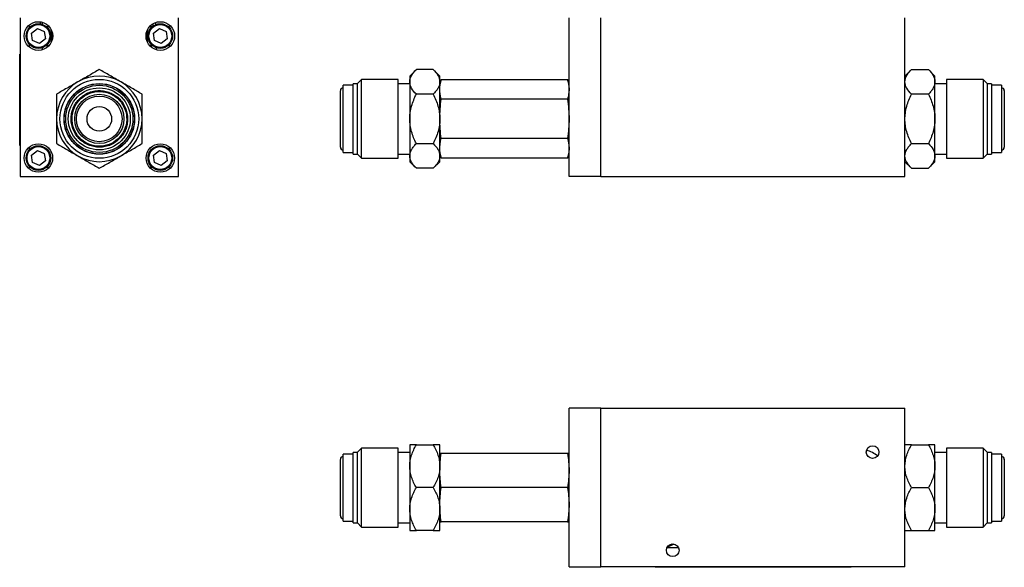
# Model space of a CAD drawing. Header units: inches. Extents: x 5.6 to 28.4, y 4.2 to 18.5.
# Tile 1 of 10: x 5.6 to 16.4, y 4.2 to 10.2. Entities that reach past the tile are written whole.
import ezdxf

# ---------------------------------------------------------------- set-up
doc = ezdxf.new("R2010")
doc.units = ezdxf.units.IN
doc.header["$LTSCALE"] = 2
doc.header["$MEASUREMENT"] = 0

msp = doc.modelspace()

# ---------------------------------------------------------------- linework, layer by layer
at = {"color": 7, "linetype": 'Continuous', "lineweight": 25}
for p, q in [((5.642, 10.245), (5.642, 8.506)), ((5.861, 10.2), (5.861, 10.178)), ((7.13, 10.169), (7.13, 10.192)), ((7.381, 8.506), (7.381, 10.245)), ((11.662, 8.506), (11.662, 10.245)), ((12.012, 8.506), (12.012, 10.245)), ((15.345, 8.506), (15.345, 10.245)), ((5.742, 10.145), (5.742, 10.134)), ((5.754, 10.145), (5.742, 10.145)), ((5.768, 10.075), (5.833, 10.125)), ((5.779, 9.994), (5.768, 10.075)), ((5.833, 10.125), (5.908, 10.094)), ((5.908, 10.094), (5.919, 10.013)), ((5.963, 10.145), (5.933, 10.145)), ((5.984, 10.112), (5.984, 9.976)), ((5.988, 10.104), (5.988, 9.985)), ((7.038, 9.978), (7.038, 10.11)), ((7.091, 10.145), (7.061, 10.145)), ((7.105, 10.075), (7.17, 10.125)), ((7.116, 9.994), (7.105, 10.075)), ((7.17, 10.125), (7.245, 10.094)), ((7.245, 10.094), (7.256, 10.013)), ((7.281, 10.145), (7.27, 10.145)), ((7.281, 10.134), (7.281, 10.145)), ((5.742, 9.954), (5.742, 9.925)), ((5.854, 9.963), (5.779, 9.994)), ((5.919, 10.013), (5.854, 9.963)), ((5.957, 9.937), (5.925, 9.937)), ((7.099, 9.937), (7.067, 9.937)), ((7.191, 9.963), (7.116, 9.994)), ((7.256, 10.013), (7.191, 9.963)), ((7.281, 9.925), (7.281, 9.954)), ((5.638, 9.845), (5.642, 9.845)), ((5.638, 8.845), (5.638, 9.845)), ((5.888, 9.894), (5.888, 9.917)), ((7.134, 9.917), (7.134, 9.894)), ((9.988, 9.677), (9.915, 9.605)), ((10.173, 9.677), (9.988, 9.677)), ((10.245, 9.605), (10.173, 9.677)), ((15.418, 9.677), (15.345, 9.605)), ((15.418, 9.677), (15.603, 9.677)), ((15.675, 9.605), (15.603, 9.677)), ((9.295, 9.504), (9.185, 9.504)), ((9.185, 8.952), (9.185, 9.504)), ((9.343, 9.521), (9.295, 9.521)), ((9.295, 8.944), (9.295, 9.521)), ((9.388, 9.568), (9.343, 9.523)), ((9.343, 8.749), (9.343, 9.523)), ((9.79, 9.568), (9.388, 9.568)), ((9.388, 8.92), (9.388, 9.568)), ((9.79, 8.92), (9.79, 9.568)), ((9.915, 9.521), (9.79, 9.521)), ((9.915, 9.605), (9.915, 9.542)), ((9.915, 9.542), (9.915, 9.136)), ((10.245, 9.542), (10.245, 9.605)), ((10.261, 9.568), (10.245, 9.509)), ((10.245, 9.136), (10.245, 9.542)), ((10.261, 9.568), (11.647, 9.568)), ((11.662, 9.509), (11.647, 9.568)), ((15.675, 9.542), (15.675, 9.605)), ((15.675, 9.136), (15.675, 9.542)), ((15.8, 9.521), (15.675, 9.521)), ((16.203, 9.568), (15.8, 9.568)), ((15.8, 9.568), (15.8, 9.352)), ((16.248, 9.523), (16.203, 9.568)), ((16.203, 9.568), (16.203, 9.352)), ((16.248, 9.523), (16.248, 8.749)), ((16.295, 9.521), (16.248, 9.521)), ((16.295, 9.521), (16.295, 9.329)), ((16.405, 9.504), (16.295, 9.504)), ((16.405, 9.504), (16.405, 9.32)), ((10.173, 9.407), (9.988, 9.407)), ((15.603, 9.407), (15.418, 9.407)), ((11.647, 9.352), (10.261, 9.352)), ((15.8, 9.352), (15.8, 8.704)), ((16.203, 9.352), (16.203, 8.704)), ((16.295, 9.329), (16.295, 8.751)), ((16.405, 9.32), (16.405, 8.769)), ((9.915, 9.136), (9.915, 8.73)), ((10.245, 8.73), (10.245, 9.136)), ((15.675, 8.73), (15.675, 9.136)), ((9.185, 8.769), (9.185, 8.952)), ((9.295, 8.751), (9.295, 8.944)), ((9.388, 8.704), (9.388, 8.92)), ((9.79, 8.704), (9.79, 8.92)), ((9.988, 8.865), (10.173, 8.865)), ((11.647, 8.92), (10.261, 8.92)), ((15.418, 8.865), (15.603, 8.865)), ((5.638, 8.845), (5.642, 8.845)), ((5.742, 8.827), (5.742, 8.797)), ((5.768, 8.738), (5.833, 8.788)), ((5.833, 8.788), (5.908, 8.757)), ((5.908, 8.757), (5.919, 8.676)), ((7.105, 8.738), (7.17, 8.788)), ((7.17, 8.788), (7.245, 8.757)), ((7.245, 8.757), (7.256, 8.676)), ((7.281, 8.797), (7.281, 8.827)), ((9.185, 8.769), (9.295, 8.769)), ((9.295, 8.751), (9.343, 8.751)), ((9.343, 8.749), (9.388, 8.704)), ((9.79, 8.751), (9.915, 8.751)), ((10.245, 8.763), (10.261, 8.704)), ((11.647, 8.704), (11.662, 8.763)), ((15.675, 8.751), (15.8, 8.751)), ((16.203, 8.704), (16.248, 8.749)), ((16.248, 8.751), (16.295, 8.751)), ((16.295, 8.769), (16.405, 8.769)), ((5.779, 8.657), (5.768, 8.738)), ((5.854, 8.626), (5.779, 8.657)), ((5.919, 8.676), (5.854, 8.626)), ((7.116, 8.657), (7.105, 8.738)), ((7.191, 8.626), (7.116, 8.657)), ((7.256, 8.676), (7.191, 8.626)), ((9.388, 8.704), (9.79, 8.704)), ((9.915, 8.73), (9.915, 8.667)), ((9.915, 8.667), (9.988, 8.595)), ((10.173, 8.595), (10.245, 8.667)), ((10.245, 8.667), (10.245, 8.73)), ((11.647, 8.704), (10.261, 8.704)), ((15.345, 8.667), (15.418, 8.595)), ((15.603, 8.595), (15.675, 8.667)), ((15.675, 8.667), (15.675, 8.73)), ((15.8, 8.704), (16.203, 8.704)), ((5.742, 8.617), (5.742, 8.606)), ((5.742, 8.606), (5.754, 8.606)), ((5.933, 8.606), (5.963, 8.606)), ((7.061, 8.606), (7.091, 8.606)), ((7.27, 8.606), (7.281, 8.606)), ((7.281, 8.606), (7.281, 8.617)), ((10.173, 8.595), (9.988, 8.595)), ((15.418, 8.595), (15.603, 8.595)), ((5.642, 8.506), (7.381, 8.506)), ((12.012, 8.506), (11.662, 8.506)), ((12.012, 8.506), (15.345, 8.506)), ((11.662, 4.227), (11.662, 5.966)), ((12.012, 5.966), (11.662, 5.966)), ((12.012, 4.227), (12.012, 5.966)), ((12.012, 5.966), (15.345, 5.966)), ((15.345, 4.227), (15.345, 5.966)), ((9.388, 5.528), (9.343, 5.483)), ((9.79, 5.528), (9.388, 5.528)), ((9.388, 5.47), (9.388, 5.528)), ((9.79, 5.47), (9.79, 5.528)), ((9.915, 5.564), (9.915, 5.33)), ((9.988, 5.564), (10.173, 5.564)), ((10.245, 5.33), (10.245, 5.564)), ((15.418, 5.564), (15.603, 5.564)), ((15.675, 5.33), (15.675, 5.564)), ((16.203, 5.528), (15.8, 5.528)), ((15.8, 5.528), (15.8, 4.663)), ((16.248, 5.483), (16.203, 5.528)), ((16.203, 5.528), (16.203, 4.663)), ((9.295, 5.463), (9.185, 5.463)), ((9.185, 5.414), (9.185, 5.463)), ((9.185, 4.728), (9.185, 5.414)), ((9.343, 5.481), (9.295, 5.481)), ((9.295, 5.429), (9.295, 5.481)), ((9.295, 4.711), (9.295, 5.429)), ((9.343, 4.708), (9.343, 5.483)), ((9.388, 4.663), (9.388, 5.47)), ((9.915, 5.481), (9.79, 5.481)), ((9.79, 4.663), (9.79, 5.47)), ((10.245, 5.47), (10.245, 5.468)), ((11.647, 5.47), (10.261, 5.47)), ((11.662, 5.468), (11.662, 5.47)), ((15.8, 5.481), (15.675, 5.481)), ((16.248, 5.483), (16.248, 4.76)), ((16.295, 5.481), (16.248, 5.481)), ((16.295, 5.481), (16.295, 4.711)), ((16.405, 5.463), (16.295, 5.463)), ((16.405, 5.463), (16.405, 4.728)), ((9.915, 5.33), (9.915, 4.861)), ((10.245, 4.861), (10.245, 5.33)), ((15.675, 4.861), (15.675, 5.33)), ((10.173, 5.096), (9.988, 5.096)), ((11.647, 5.096), (10.261, 5.096)), ((15.418, 5.096), (15.603, 5.096)), ((9.915, 4.861), (9.915, 4.627)), ((10.245, 4.627), (10.245, 4.861)), ((15.675, 4.627), (15.675, 4.861)), ((16.248, 4.76), (16.248, 4.708)), ((9.185, 4.728), (9.295, 4.728)), ((9.295, 4.711), (9.343, 4.711)), ((9.343, 4.708), (9.388, 4.663)), ((9.388, 4.663), (9.79, 4.663)), ((9.79, 4.711), (9.915, 4.711)), ((10.245, 4.723), (10.245, 4.721)), ((11.647, 4.721), (10.261, 4.721)), ((11.662, 4.721), (11.662, 4.723)), ((15.675, 4.711), (15.8, 4.711)), ((15.8, 4.663), (16.203, 4.663)), ((16.203, 4.663), (16.248, 4.708)), ((16.248, 4.711), (16.295, 4.711)), ((16.295, 4.728), (16.405, 4.728)), ((10.173, 4.627), (9.988, 4.627)), ((15.418, 4.627), (15.603, 4.627)), ((12.863, 4.437), (12.736, 4.437)), ((11.662, 4.227), (12.012, 4.227)), ((15.345, 4.227), (12.012, 4.227)), ((12.606, 4.222), (12.606, 4.227)), ((14.756, 4.222), (12.606, 4.222)), ((14.756, 4.227), (14.756, 4.222))]:
    msp.add_line(p, q, dxfattribs=at)
at = {"color": 8, "linetype": 'Continuous', "lineweight": 25}
for p, q in [((5.887, 10.172), (5.887, 10.194)), ((7.103, 10.155), (7.103, 10.18))]:
    msp.add_line(p, q, dxfattribs=at)
at = {"color": 7, "linetype": 'Continuous', "lineweight": 25, "flags": 128}
msp.add_lwpolyline([(12.754, 4.461), (12.768, 4.466), (12.794, 4.478)], dxfattribs=at)
at = {"color": 7, "linetype": 'Continuous', "lineweight": 25}
for centre, radius in [((5.843, 10.044), 0.157), ((5.843, 10.044), 0.135), ((5.843, 10.044), 0.125), ((7.18, 10.044), 0.157), ((7.18, 10.044), 0.135), ((7.18, 10.044), 0.125), ((6.511, 9.136), 0.432), ((6.511, 9.136), 0.387), ((6.511, 9.136), 0.385), ((6.511, 9.136), 0.368), ((6.511, 9.136), 0.34), ((6.511, 9.136), 0.27), ((6.511, 9.136), 0.25), ((6.511, 9.136), 0.135), ((5.843, 8.707), 0.156), ((7.18, 8.707), 0.156), ((5.843, 8.707), 0.135), ((5.843, 8.707), 0.125), ((7.18, 8.707), 0.135), ((7.18, 8.707), 0.125), ((14.991, 5.484), 0.0693), ((12.799, 4.409), 0.0693)]:
    msp.add_circle(centre, radius, dxfattribs=at)
for centre, radius, start, end in [((6.511, 9.136), 0.469, 120, 180), ((6.511, 9.136), 0.469, 60, 120), ((6.511, 9.136), 0.469, 0, 60), ((9.185, 9.446), 0.03, 90, 180), ((16.405, 9.446), 0.03, 0, 90), ((6.511, 9.136), 0.469, 180, 240), ((6.511, 9.136), 0.469, 300, 0), ((9.185, 8.826), 0.03, 180, 270), ((16.405, 8.826), 0.03, 270, 0), ((6.511, 9.136), 0.469, 240, 300), ((9.185, 5.406), 0.03, 90, 180), ((14.782, 5.081), 0.448, 53.8088, 71.3677), ((16.405, 5.406), 0.03, 0, 90), ((9.185, 4.786), 0.03, 180, 270), ((16.405, 4.786), 0.03, 270, 0), ((12.711, 4.619), 0.173, 280.6193, 304.8345)]:
    msp.add_arc(centre, radius, start, end, dxfattribs=at)
for points, knots in [([(6.511, 9.677), (6.475, 9.656), (6.437, 9.634), (6.379, 9.601), (6.359, 9.589), (6.318, 9.566), (6.298, 9.554), (6.277, 9.542)], [0, 0, 0, 0, 0.5, 0.5, 0.75, 0.75, 1, 1, 1, 1]), ([(6.746, 9.542), (6.705, 9.566), (6.664, 9.589), (6.606, 9.623), (6.586, 9.634), (6.548, 9.656), (6.53, 9.667), (6.511, 9.677)], [0, 0, 0, 0, 0.5, 0.5, 0.75, 0.75, 1, 1, 1, 1]), ([(9.915, 9.542), (9.915, 9.566), (9.922, 9.589), (9.942, 9.623), (9.95, 9.634), (9.967, 9.656), (9.977, 9.667), (9.988, 9.677)], [0, 0, 0, 0, 0.5, 0.5, 0.75, 0.75, 1, 1, 1, 1]), ([(10.173, 9.677), (10.194, 9.656), (10.212, 9.634), (10.231, 9.601), (10.236, 9.589), (10.243, 9.566), (10.245, 9.554), (10.245, 9.542)], [0, 0, 0, 0, 0.5, 0.5, 0.75, 0.75, 1, 1, 1, 1]), ([(15.345, 9.542), (15.345, 9.566), (15.353, 9.589), (15.372, 9.623), (15.38, 9.634), (15.398, 9.656), (15.407, 9.667), (15.418, 9.677)], [0, 0, 0, 0, 0.5, 0.5, 0.75, 0.75, 1, 1, 1, 1]), ([(15.603, 9.677), (15.624, 9.656), (15.642, 9.634), (15.661, 9.601), (15.667, 9.589), (15.674, 9.566), (15.675, 9.554), (15.675, 9.542)], [0, 0, 0, 0, 0.5, 0.5, 0.75, 0.75, 1, 1, 1, 1]), ([(6.277, 9.542), (6.236, 9.518), (6.196, 9.495), (6.137, 9.461), (6.117, 9.45), (6.079, 9.428), (6.061, 9.417), (6.043, 9.407)], [0, 0, 0, 0, 0.5, 0.5, 0.75, 0.75, 1, 1, 1, 1]), ([(6.98, 9.407), (6.943, 9.428), (6.906, 9.45), (6.847, 9.483), (6.828, 9.495), (6.787, 9.518), (6.766, 9.53), (6.746, 9.542)], [0, 0, 0, 0, 0.5, 0.5, 0.75, 0.75, 1, 1, 1, 1]), ([(9.988, 9.407), (9.966, 9.428), (9.948, 9.45), (9.929, 9.483), (9.924, 9.495), (9.917, 9.518), (9.915, 9.53), (9.915, 9.542)], [0, 0, 0, 0, 0.5, 0.5, 0.75, 0.75, 1, 1, 1, 1]), ([(10.245, 9.542), (10.245, 9.518), (10.238, 9.495), (10.219, 9.461), (10.211, 9.45), (10.193, 9.428), (10.183, 9.417), (10.173, 9.407)], [0, 0, 0, 0, 0.5, 0.5, 0.75, 0.75, 1, 1, 1, 1]), ([(10.261, 9.352), (10.256, 9.37), (10.252, 9.388), (10.247, 9.424), (10.244, 9.46), (10.247, 9.496), (10.252, 9.532), (10.256, 9.55), (10.261, 9.568)], [0, 0, 0, 0, 0.25, 0.25, 0.5, 0.75, 0.75, 1, 1, 1, 1]), ([(11.647, 9.568), (11.651, 9.55), (11.655, 9.532), (11.661, 9.496), (11.664, 9.46), (11.661, 9.424), (11.655, 9.388), (11.651, 9.37), (11.647, 9.352)], [0, 0, 0, 0, 0.25, 0.25, 0.5, 0.75, 0.75, 1, 1, 1, 1]), ([(15.418, 9.407), (15.397, 9.428), (15.379, 9.45), (15.359, 9.483), (15.354, 9.495), (15.347, 9.518), (15.345, 9.53), (15.345, 9.542)], [0, 0, 0, 0, 0.5, 0.5, 0.75, 0.75, 1, 1, 1, 1]), ([(15.675, 9.542), (15.675, 9.518), (15.668, 9.495), (15.649, 9.461), (15.641, 9.45), (15.623, 9.428), (15.614, 9.417), (15.603, 9.407)], [0, 0, 0, 0, 0.5, 0.5, 0.75, 0.75, 1, 1, 1, 1]), ([(6.043, 9.407), (6.043, 9.364), (6.043, 9.321), (6.043, 9.254), (6.043, 9.231), (6.043, 9.184), (6.043, 9.16), (6.043, 9.136)], [0, 0, 0, 0, 0.5, 0.5, 0.75, 0.75, 1, 1, 1, 1]), ([(6.78, 8.981), (6.789, 8.997), (6.806, 9.033), (6.82, 9.091), (6.823, 9.154), (6.813, 9.217), (6.79, 9.277), (6.756, 9.329), (6.715, 9.373), (6.667, 9.406), (6.614, 9.43), (6.556, 9.445), (6.494, 9.448), (6.43, 9.438), (6.371, 9.415), (6.318, 9.381), (6.275, 9.339), (6.241, 9.292), (6.217, 9.239), (6.202, 9.181), (6.2, 9.118), (6.21, 9.055), (6.233, 8.996), (6.266, 8.943), (6.308, 8.9), (6.355, 8.866), (6.408, 8.842), (6.467, 8.827), (6.529, 8.824), (6.592, 8.834), (6.652, 8.857), (6.704, 8.891), (6.748, 8.933), (6.77, 8.965), (6.78, 8.981)], [0, 0, 0, 0, 0.029129, 0.0600028, 0.0921602, 0.125, 0.1578398, 0.1899972, 0.220871, 0.25, 0.279129, 0.3100028, 0.3421602, 0.375, 0.4078398, 0.4399972, 0.470871, 0.5, 0.529129, 0.5600028, 0.5921602, 0.625, 0.6578398, 0.6899972, 0.720871, 0.75, 0.779129, 0.8100028, 0.8421602, 0.875, 0.9078398, 0.9399972, 0.970871, 1, 1, 1, 1]), ([(6.771, 8.986), (6.811, 9.055), (6.822, 9.137), (6.78, 9.291), (6.73, 9.356), (6.592, 9.436), (6.511, 9.446), (6.357, 9.405), (6.291, 9.355), (6.212, 9.217), (6.201, 9.135), (6.242, 8.982), (6.292, 8.916), (6.43, 8.836), (6.512, 8.826), (6.666, 8.867), (6.731, 8.917), (6.771, 8.986)], [0, 0, 0, 0, 0.125, 0.125, 0.25, 0.25, 0.375, 0.375, 0.5, 0.5, 0.625, 0.625, 0.75, 0.75, 0.875, 0.875, 1, 1, 1, 1]), ([(6.98, 9.136), (6.98, 9.184), (6.98, 9.23), (6.98, 9.298), (6.98, 9.32), (6.98, 9.364), (6.98, 9.386), (6.98, 9.407)], [0, 0, 0, 0, 0.5, 0.5, 0.75, 0.75, 1, 1, 1, 1]), ([(9.155, 8.981), (9.155, 8.998), (9.155, 9.033), (9.155, 9.091), (9.155, 9.154), (9.155, 9.217), (9.155, 9.277), (9.155, 9.329), (9.155, 9.372), (9.155, 9.406), (9.155, 9.43), (9.155, 9.444), (9.155, 9.445), (9.155, 9.445)], [0, 0, 0, 0, 0.087383, 0.18, 0.276468, 0.374982, 0.473497, 0.569964, 0.662582, 0.749964, 0.837347, 0.929964, 1, 1, 1, 1]), ([(9.915, 9.136), (9.915, 9.184), (9.922, 9.23), (9.942, 9.298), (9.95, 9.32), (9.967, 9.364), (9.977, 9.386), (9.988, 9.407)], [0, 0, 0, 0, 0.5, 0.5, 0.75, 0.75, 1, 1, 1, 1]), ([(10.173, 9.407), (10.194, 9.364), (10.212, 9.321), (10.231, 9.254), (10.236, 9.231), (10.243, 9.184), (10.245, 9.16), (10.245, 9.136)], [0, 0, 0, 0, 0.5, 0.5, 0.75, 0.75, 1, 1, 1, 1]), ([(15.345, 9.136), (15.345, 9.184), (15.353, 9.23), (15.372, 9.298), (15.38, 9.32), (15.398, 9.364), (15.407, 9.386), (15.418, 9.407)], [0, 0, 0, 0, 0.5, 0.5, 0.75, 0.75, 1, 1, 1, 1]), ([(15.603, 9.407), (15.624, 9.364), (15.642, 9.321), (15.661, 9.254), (15.667, 9.231), (15.674, 9.184), (15.675, 9.16), (15.675, 9.136)], [0, 0, 0, 0, 0.5, 0.5, 0.75, 0.75, 1, 1, 1, 1]), ([(16.435, 9.445), (16.435, 9.445), (16.435, 9.447), (16.435, 9.437), (16.435, 9.415), (16.435, 9.381), (16.435, 9.34), (16.435, 9.307), (16.435, 9.291)], [0, 0, 0, 0, 0.052871, 0.249929, 0.446986, 0.639949, 0.825209, 1, 1, 1, 1]), ([(10.261, 8.92), (10.256, 8.956), (10.252, 8.992), (10.247, 9.064), (10.244, 9.136), (10.247, 9.208), (10.252, 9.28), (10.256, 9.316), (10.261, 9.352)], [0, 0, 0, 0, 0.25, 0.25, 0.5, 0.75, 0.75, 1, 1, 1, 1]), ([(11.647, 9.352), (11.651, 9.316), (11.655, 9.28), (11.661, 9.208), (11.664, 9.136), (11.661, 9.064), (11.655, 8.992), (11.651, 8.956), (11.647, 8.92)], [0, 0, 0, 0, 0.25, 0.25, 0.5, 0.75, 0.75, 1, 1, 1, 1]), ([(16.435, 9.291), (16.435, 9.274), (16.435, 9.239), (16.435, 9.181), (16.435, 9.118), (16.435, 9.055), (16.435, 8.996), (16.435, 8.943), (16.435, 8.9), (16.435, 8.866), (16.435, 8.842), (16.435, 8.828), (16.435, 8.827), (16.435, 8.827)], [0, 0, 0, 0, 0.087383, 0.18, 0.276468, 0.374982, 0.473497, 0.569964, 0.662582, 0.749964, 0.837347, 0.929964, 1, 1, 1, 1]), ([(6.043, 9.136), (6.043, 9.089), (6.043, 9.042), (6.043, 8.974), (6.043, 8.952), (6.043, 8.908), (6.043, 8.887), (6.043, 8.865)], [0, 0, 0, 0, 0.5, 0.5, 0.75, 0.75, 1, 1, 1, 1]), ([(6.98, 8.865), (6.98, 8.908), (6.98, 8.951), (6.98, 9.019), (6.98, 9.041), (6.98, 9.088), (6.98, 9.112), (6.98, 9.136)], [0, 0, 0, 0, 0.5, 0.5, 0.75, 0.75, 1, 1, 1, 1]), ([(9.988, 8.865), (9.966, 8.908), (9.948, 8.951), (9.929, 9.019), (9.924, 9.041), (9.917, 9.088), (9.915, 9.112), (9.915, 9.136)], [0, 0, 0, 0, 0.5, 0.5, 0.75, 0.75, 1, 1, 1, 1]), ([(10.245, 9.136), (10.245, 9.089), (10.238, 9.042), (10.219, 8.974), (10.211, 8.952), (10.193, 8.908), (10.183, 8.887), (10.173, 8.865)], [0, 0, 0, 0, 0.5, 0.5, 0.75, 0.75, 1, 1, 1, 1]), ([(15.418, 8.865), (15.397, 8.908), (15.379, 8.951), (15.359, 9.019), (15.354, 9.041), (15.347, 9.088), (15.345, 9.112), (15.345, 9.136)], [0, 0, 0, 0, 0.5, 0.5, 0.75, 0.75, 1, 1, 1, 1]), ([(15.675, 9.136), (15.675, 9.089), (15.668, 9.042), (15.649, 8.974), (15.641, 8.952), (15.623, 8.908), (15.614, 8.887), (15.603, 8.865)], [0, 0, 0, 0, 0.5, 0.5, 0.75, 0.75, 1, 1, 1, 1]), ([(9.155, 8.827), (9.155, 8.827), (9.155, 8.825), (9.155, 8.835), (9.155, 8.857), (9.155, 8.891), (9.155, 8.932), (9.155, 8.965), (9.155, 8.981)], [0, 0, 0, 0, 0.052871, 0.249929, 0.446986, 0.639949, 0.825209, 1, 1, 1, 1]), ([(6.043, 8.865), (6.079, 8.844), (6.117, 8.823), (6.175, 8.789), (6.195, 8.777), (6.235, 8.754), (6.256, 8.742), (6.277, 8.73)], [0, 0, 0, 0, 0.5, 0.5, 0.75, 0.75, 1, 1, 1, 1]), ([(6.746, 8.73), (6.787, 8.754), (6.827, 8.777), (6.886, 8.811), (6.905, 8.822), (6.943, 8.844), (6.962, 8.855), (6.98, 8.865)], [0, 0, 0, 0, 0.5, 0.5, 0.75, 0.75, 1, 1, 1, 1]), ([(9.915, 8.73), (9.915, 8.754), (9.922, 8.777), (9.942, 8.811), (9.95, 8.822), (9.967, 8.844), (9.977, 8.855), (9.988, 8.865)], [0, 0, 0, 0, 0.5, 0.5, 0.75, 0.75, 1, 1, 1, 1]), ([(10.173, 8.865), (10.194, 8.844), (10.212, 8.823), (10.231, 8.789), (10.236, 8.777), (10.243, 8.754), (10.245, 8.742), (10.245, 8.73)], [0, 0, 0, 0, 0.5, 0.5, 0.75, 0.75, 1, 1, 1, 1]), ([(10.261, 8.704), (10.256, 8.722), (10.252, 8.74), (10.247, 8.776), (10.244, 8.812), (10.247, 8.848), (10.252, 8.884), (10.256, 8.902), (10.261, 8.92)], [0, 0, 0, 0, 0.25, 0.25, 0.5, 0.75, 0.75, 1, 1, 1, 1]), ([(11.647, 8.92), (11.651, 8.902), (11.655, 8.884), (11.661, 8.848), (11.664, 8.812), (11.661, 8.776), (11.655, 8.74), (11.651, 8.722), (11.647, 8.704)], [0, 0, 0, 0, 0.25, 0.25, 0.5, 0.75, 0.75, 1, 1, 1, 1]), ([(15.345, 8.73), (15.345, 8.754), (15.353, 8.777), (15.372, 8.811), (15.38, 8.822), (15.398, 8.844), (15.407, 8.855), (15.418, 8.865)], [0, 0, 0, 0, 0.5, 0.5, 0.75, 0.75, 1, 1, 1, 1]), ([(15.603, 8.865), (15.624, 8.844), (15.642, 8.823), (15.661, 8.789), (15.667, 8.777), (15.674, 8.754), (15.675, 8.742), (15.675, 8.73)], [0, 0, 0, 0, 0.5, 0.5, 0.75, 0.75, 1, 1, 1, 1]), ([(6.277, 8.73), (6.318, 8.706), (6.358, 8.683), (6.417, 8.649), (6.436, 8.638), (6.474, 8.616), (6.493, 8.605), (6.511, 8.595)], [0, 0, 0, 0, 0.5, 0.5, 0.75, 0.75, 1, 1, 1, 1]), ([(6.511, 8.595), (6.548, 8.616), (6.586, 8.638), (6.644, 8.671), (6.664, 8.683), (6.704, 8.706), (6.725, 8.718), (6.746, 8.73)], [0, 0, 0, 0, 0.5, 0.5, 0.75, 0.75, 1, 1, 1, 1]), ([(9.988, 8.595), (9.966, 8.616), (9.948, 8.638), (9.929, 8.671), (9.924, 8.683), (9.917, 8.706), (9.915, 8.718), (9.915, 8.73)], [0, 0, 0, 0, 0.5, 0.5, 0.75, 0.75, 1, 1, 1, 1]), ([(10.245, 8.73), (10.245, 8.706), (10.238, 8.683), (10.219, 8.649), (10.211, 8.638), (10.193, 8.616), (10.183, 8.605), (10.173, 8.595)], [0, 0, 0, 0, 0.5, 0.5, 0.75, 0.75, 1, 1, 1, 1]), ([(15.418, 8.595), (15.397, 8.616), (15.379, 8.638), (15.359, 8.671), (15.354, 8.683), (15.347, 8.706), (15.345, 8.718), (15.345, 8.73)], [0, 0, 0, 0, 0.5, 0.5, 0.75, 0.75, 1, 1, 1, 1]), ([(15.675, 8.73), (15.675, 8.706), (15.668, 8.683), (15.649, 8.649), (15.641, 8.638), (15.623, 8.616), (15.614, 8.605), (15.603, 8.595)], [0, 0, 0, 0, 0.5, 0.5, 0.75, 0.75, 1, 1, 1, 1]), ([(9.915, 5.33), (9.915, 5.371), (9.922, 5.411), (9.942, 5.47), (9.95, 5.489), (9.967, 5.527), (9.977, 5.546), (9.988, 5.564)], [0, 0, 0, 0, 0.5, 0.5, 0.75, 0.75, 1, 1, 1, 1]), ([(9.988, 5.564), (9.966, 5.564), (9.948, 5.564), (9.929, 5.564), (9.924, 5.564), (9.917, 5.564), (9.915, 5.564), (9.915, 5.564)], [0, 0, 0, 0, 0.5, 0.5, 0.75, 0.75, 1, 1, 1, 1]), ([(10.173, 5.564), (10.194, 5.528), (10.212, 5.49), (10.231, 5.432), (10.236, 5.412), (10.243, 5.371), (10.245, 5.351), (10.245, 5.33)], [0, 0, 0, 0, 0.5, 0.5, 0.75, 0.75, 1, 1, 1, 1]), ([(10.245, 5.564), (10.245, 5.564), (10.238, 5.564), (10.219, 5.564), (10.211, 5.564), (10.193, 5.564), (10.183, 5.564), (10.173, 5.564)], [0, 0, 0, 0, 0.5, 0.5, 0.75, 0.75, 1, 1, 1, 1]), ([(15.345, 5.33), (15.345, 5.371), (15.353, 5.411), (15.372, 5.47), (15.38, 5.489), (15.398, 5.527), (15.407, 5.546), (15.418, 5.564)], [0, 0, 0, 0, 0.5, 0.5, 0.75, 0.75, 1, 1, 1, 1]), ([(15.418, 5.564), (15.397, 5.564), (15.379, 5.564), (15.359, 5.564), (15.354, 5.564), (15.347, 5.564), (15.345, 5.564), (15.345, 5.564)], [0, 0, 0, 0, 0.5, 0.5, 0.75, 0.75, 1, 1, 1, 1]), ([(15.603, 5.564), (15.624, 5.528), (15.642, 5.49), (15.661, 5.432), (15.667, 5.412), (15.674, 5.371), (15.675, 5.351), (15.675, 5.33)], [0, 0, 0, 0, 0.5, 0.5, 0.75, 0.75, 1, 1, 1, 1]), ([(15.675, 5.564), (15.675, 5.564), (15.668, 5.564), (15.649, 5.564), (15.641, 5.564), (15.623, 5.564), (15.614, 5.564), (15.603, 5.564)], [0, 0, 0, 0, 0.5, 0.5, 0.75, 0.75, 1, 1, 1, 1]), ([(9.155, 5.364), (9.155, 5.372), (9.155, 5.39), (9.155, 5.404), (9.155, 5.404), (9.155, 5.404)], [0, 0, 0, 0, 0.349482, 0.719898, 1, 1, 1, 1]), ([(10.261, 5.096), (10.256, 5.127), (10.252, 5.158), (10.247, 5.22), (10.244, 5.283), (10.247, 5.345), (10.252, 5.407), (10.256, 5.438), (10.261, 5.47)], [0, 0, 0, 0, 0.25, 0.25, 0.5, 0.75, 0.75, 1, 1, 1, 1]), ([(10.261, 5.47), (10.256, 5.47), (10.252, 5.47), (10.247, 5.47), (10.246, 5.47), (10.245, 5.47)], [0, 0, 0, 0, 0.5, 0.5, 1, 1, 1, 1]), ([(11.647, 5.47), (11.651, 5.438), (11.655, 5.407), (11.661, 5.345), (11.664, 5.283), (11.661, 5.22), (11.655, 5.158), (11.651, 5.127), (11.647, 5.096)], [0, 0, 0, 0, 0.25, 0.25, 0.5, 0.75, 0.75, 1, 1, 1, 1]), ([(11.662, 5.47), (11.661, 5.47), (11.66, 5.47), (11.651, 5.47), (11.647, 5.47)], [0, 0, 0, 0, 0.495122, 1, 1, 1, 1]), ([(16.435, 5.404), (16.435, 5.405), (16.435, 5.406), (16.435, 5.396), (16.435, 5.374), (16.435, 5.341), (16.435, 5.299), (16.435, 5.251), (16.435, 5.199), (16.435, 5.14), (16.435, 5.078), (16.435, 5.015), (16.435, 4.955), (16.435, 4.902), (16.435, 4.859), (16.435, 4.825), (16.435, 4.801), (16.435, 4.787), (16.435, 4.787), (16.435, 4.787)], [0, 0, 0, 0, 0.017622, 0.083302, 0.148981, 0.213296, 0.275044, 0.333302, 0.39156, 0.453307, 0.517622, 0.583302, 0.648981, 0.713296, 0.775044, 0.833302, 0.89156, 0.953307, 1, 1, 1, 1]), ([(9.155, 4.787), (9.155, 4.786), (9.155, 4.785), (9.155, 4.795), (9.155, 4.817), (9.155, 4.85), (9.155, 4.892), (9.155, 4.94), (9.155, 4.992), (9.155, 5.051), (9.155, 5.113), (9.155, 5.176), (9.155, 5.236), (9.155, 5.289), (9.155, 5.332), (9.155, 5.354), (9.155, 5.364)], [0, 0, 0, 0, 0.021147, 0.099966, 0.178784, 0.255965, 0.330065, 0.399977, 0.46989, 0.54399, 0.62117, 0.699989, 0.778807, 0.855988, 0.930088, 1, 1, 1, 1]), ([(9.988, 5.096), (9.966, 5.132), (9.948, 5.17), (9.929, 5.228), (9.924, 5.248), (9.917, 5.288), (9.915, 5.309), (9.915, 5.33)], [0, 0, 0, 0, 0.5, 0.5, 0.75, 0.75, 1, 1, 1, 1]), ([(10.245, 5.33), (10.245, 5.289), (10.238, 5.249), (10.219, 5.19), (10.211, 5.17), (10.193, 5.132), (10.183, 5.114), (10.173, 5.096)], [0, 0, 0, 0, 0.5, 0.5, 0.75, 0.75, 1, 1, 1, 1]), ([(15.418, 5.096), (15.397, 5.132), (15.379, 5.17), (15.359, 5.228), (15.354, 5.248), (15.347, 5.288), (15.345, 5.309), (15.345, 5.33)], [0, 0, 0, 0, 0.5, 0.5, 0.75, 0.75, 1, 1, 1, 1]), ([(15.675, 5.33), (15.675, 5.289), (15.668, 5.249), (15.649, 5.19), (15.641, 5.17), (15.623, 5.132), (15.614, 5.114), (15.603, 5.096)], [0, 0, 0, 0, 0.5, 0.5, 0.75, 0.75, 1, 1, 1, 1]), ([(9.915, 4.861), (9.915, 4.902), (9.922, 4.942), (9.942, 5.001), (9.95, 5.021), (9.967, 5.059), (9.977, 5.077), (9.988, 5.096)], [0, 0, 0, 0, 0.5, 0.5, 0.75, 0.75, 1, 1, 1, 1]), ([(10.173, 5.096), (10.194, 5.059), (10.212, 5.021), (10.231, 4.963), (10.236, 4.943), (10.243, 4.903), (10.245, 4.882), (10.245, 4.861)], [0, 0, 0, 0, 0.5, 0.5, 0.75, 0.75, 1, 1, 1, 1]), ([(10.261, 4.721), (10.256, 4.753), (10.252, 4.784), (10.247, 4.846), (10.244, 4.908), (10.247, 4.971), (10.252, 5.033), (10.256, 5.064), (10.261, 5.096)], [0, 0, 0, 0, 0.25, 0.25, 0.5, 0.75, 0.75, 1, 1, 1, 1]), ([(11.647, 5.096), (11.651, 5.064), (11.655, 5.033), (11.661, 4.971), (11.664, 4.908), (11.661, 4.846), (11.655, 4.784), (11.651, 4.753), (11.647, 4.721)], [0, 0, 0, 0, 0.25, 0.25, 0.5, 0.75, 0.75, 1, 1, 1, 1]), ([(15.345, 4.861), (15.345, 4.902), (15.353, 4.942), (15.372, 5.001), (15.38, 5.021), (15.398, 5.059), (15.407, 5.077), (15.418, 5.096)], [0, 0, 0, 0, 0.5, 0.5, 0.75, 0.75, 1, 1, 1, 1]), ([(15.603, 5.096), (15.624, 5.059), (15.642, 5.021), (15.661, 4.963), (15.667, 4.943), (15.674, 4.903), (15.675, 4.882), (15.675, 4.861)], [0, 0, 0, 0, 0.5, 0.5, 0.75, 0.75, 1, 1, 1, 1]), ([(9.988, 4.627), (9.966, 4.663), (9.948, 4.701), (9.929, 4.759), (9.924, 4.779), (9.917, 4.82), (9.915, 4.84), (9.915, 4.861)], [0, 0, 0, 0, 0.5, 0.5, 0.75, 0.75, 1, 1, 1, 1]), ([(10.245, 4.861), (10.245, 4.82), (10.238, 4.78), (10.219, 4.721), (10.211, 4.702), (10.193, 4.664), (10.183, 4.645), (10.173, 4.627)], [0, 0, 0, 0, 0.5, 0.5, 0.75, 0.75, 1, 1, 1, 1]), ([(15.418, 4.627), (15.397, 4.663), (15.379, 4.701), (15.359, 4.759), (15.354, 4.779), (15.347, 4.82), (15.345, 4.84), (15.345, 4.861)], [0, 0, 0, 0, 0.5, 0.5, 0.75, 0.75, 1, 1, 1, 1]), ([(15.675, 4.861), (15.675, 4.82), (15.668, 4.78), (15.649, 4.721), (15.641, 4.702), (15.623, 4.664), (15.614, 4.645), (15.603, 4.627)], [0, 0, 0, 0, 0.5, 0.5, 0.75, 0.75, 1, 1, 1, 1]), ([(10.246, 4.721), (10.246, 4.721), (10.248, 4.721), (10.257, 4.721), (10.261, 4.721)], [0, 0, 0, 0, 0.495122, 1, 1, 1, 1]), ([(11.647, 4.721), (11.651, 4.721), (11.655, 4.721), (11.661, 4.721), (11.662, 4.721), (11.662, 4.721)], [0, 0, 0, 0, 0.5, 0.5, 1, 1, 1, 1]), ([(9.915, 4.627), (9.915, 4.627), (9.922, 4.627), (9.942, 4.627), (9.95, 4.627), (9.967, 4.627), (9.977, 4.627), (9.988, 4.627)], [0, 0, 0, 0, 0.5, 0.5, 0.75, 0.75, 1, 1, 1, 1]), ([(10.173, 4.627), (10.194, 4.627), (10.212, 4.627), (10.231, 4.627), (10.236, 4.627), (10.243, 4.627), (10.245, 4.627), (10.245, 4.627)], [0, 0, 0, 0, 0.5, 0.5, 0.75, 0.75, 1, 1, 1, 1]), ([(15.345, 4.627), (15.345, 4.627), (15.353, 4.627), (15.372, 4.627), (15.38, 4.627), (15.398, 4.627), (15.407, 4.627), (15.418, 4.627)], [0, 0, 0, 0, 0.5, 0.5, 0.75, 0.75, 1, 1, 1, 1]), ([(15.603, 4.627), (15.624, 4.627), (15.642, 4.627), (15.661, 4.627), (15.667, 4.627), (15.674, 4.627), (15.675, 4.627), (15.675, 4.627)], [0, 0, 0, 0, 0.5, 0.5, 0.75, 0.75, 1, 1, 1, 1])]:
    msp.add_open_spline(points, degree=3, knots=knots, dxfattribs=at)

doc.saveas('drawing.dxf')
